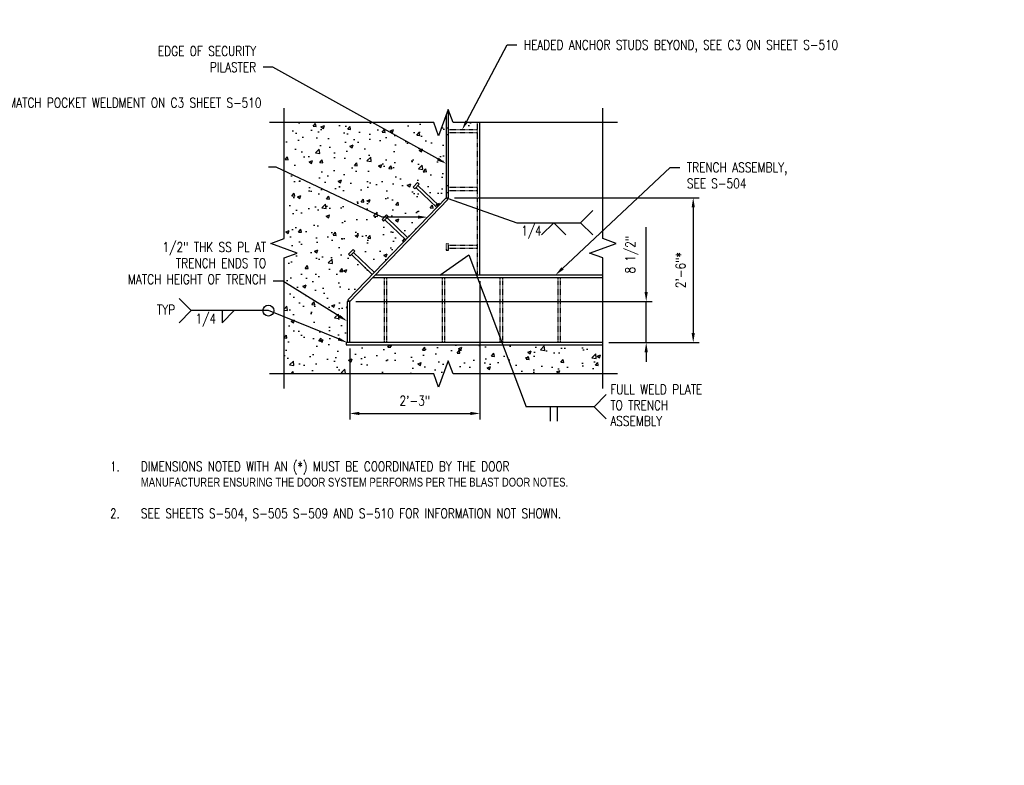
# Model space of a CAD drawing. Header units: inches. Extents: x -1617 to 1000, y 30 to 679.
# Tile 6 of 14: x 236 to 440, y 31 to 186. Entities that reach past the tile are written whole.
import ezdxf
from ezdxf import colors
from ezdxf.entities.mleader import LeaderData, LeaderLine
from ezdxf.math import Vec2, Vec3

# ---------------------------------------------------------------- set-up
doc = ezdxf.new("R2010")
doc.units = ezdxf.units.IN
doc.header["$MEASUREMENT"] = 0
doc.linetypes.add('Hidden 3_32_', pattern=[0.140625, 0.09375, -0.046875])
doc.linetypes.add('HIDDEN2', pattern=[0.1875, 0.125, -0.0625])
for name, color, linetype in [('A-DETL-HDLN', 90, 'Hidden 3_32_'), ('S-ANNO-DIMS', 1, 'Continuous'), ('S-ANNO-NOTE', 2, 'Continuous'), ('S-DETL-LIGHT', 2, 'Continuous'), ('S-DETL-MEDM', 3, 'Continuous')]:
    doc.layers.add(name, color=color, linetype=linetype)
doc.layers.add('A-WALL-PATT', color=9, linetype='Continuous', lineweight=18, true_color=0x808080)
doc.styles.add('Annotative', font='romans.shx', dxfattribs={"width": 0.8, "height": 0.125})
doc.dimstyles.new('Annotative', dxfattribs={"dimscale": 0, "dimtxt": 0.125, "dimasz": 0.125, "dimexe": 0.078125, "dimexo": 0.078125, "dimgap": 0.09, "dimtad": 1, "dimdec": 3, "dimzin": 3, "dimdsep": 46, "dimlunit": 4, "dimtxsty": 'Annotative', "dimcen": 0.09, "dimclrt": 2, "dimazin": 2, "dimtfac": 1, "dimtdec": 3, "dimtmove": 0, "dimatfit": 0, "dimfxl": 1, "dimfrac": 2, "dimtolj": 1, "dimtzin": 0, "dimarcsym": 0})

# ---------------------------------------------------------------- blocks, each defined once
blk = doc.blocks.new('*D2')
at = {"layer": 'Defpoints', "color": 0, "transparency": 16777216}
for p in [(331.75, 132.76), (304.75, 118.76), (331.75, 104.07)]:
    blk.add_point(p, dxfattribs=at)
at = {"layer": 'S-ANNO-DIMS', "color": 0, "lineweight": -2, "transparency": 16777216}
for p, q in [((331.75, 131.51), (331.75, 102.82)), ((304.75, 117.51), (304.75, 102.82)), ((306.75, 104.07), (329.75, 104.07))]:
    blk.add_line(p, q, dxfattribs=at)
at = {"layer": 'S-ANNO-DIMS', "color": 0, "transparency": 16777216}
for points in [[(306.75, 104.41), (306.75, 103.74), (304.75, 104.07)], [(329.75, 104.41), (329.75, 103.74), (331.75, 104.07)]]:
    blk.add_solid(points, dxfattribs=at)
at = {"layer": 'S-ANNO-DIMS', "color": 2, "lineweight": -3, "transparency": 16777216, "insert": (318.25, 106.7), "char_height": 2, "width": 8.2186, "attachment_point": 5, "style": 'Annotative'}
blk.add_mtext('\\A1;2\'-3"', dxfattribs=at)
blk = doc.blocks.new('*D1')
at = {"layer": 'Defpoints', "color": 0, "transparency": 16777216}
for p in [(325.25, 148.76), (357.25, 118.76), (375.98, 118.76)]:
    blk.add_point(p, dxfattribs=at)
at = {"layer": 'S-ANNO-DIMS', "color": 0, "lineweight": -2, "transparency": 16777216}
for p, q in [((326.5, 148.76), (377.23, 148.76)), ((375.98, 146.76), (375.98, 120.76)), ((358.5, 118.76), (377.23, 118.76))]:
    blk.add_line(p, q, dxfattribs=at)
at = {"layer": 'S-ANNO-DIMS', "color": 0, "transparency": 16777216}
for points in [[(375.65, 146.76), (376.32, 146.76), (375.98, 148.76)], [(375.65, 120.76), (376.32, 120.76), (375.98, 118.76)]]:
    blk.add_solid(points, dxfattribs=at)
at = {"layer": 'S-ANNO-DIMS', "color": 2, "lineweight": -3, "transparency": 16777216, "insert": (373.35, 133.76), "char_height": 2, "width": 17.8694, "attachment_point": 5, "rotation": 90, "style": 'Annotative'}
blk.add_mtext('\\A1;2\'-6"*', dxfattribs=at)
blk = doc.blocks.new('*D18')
at = {"layer": 'Defpoints', "color": 0, "transparency": 16777216}
for p in [(304.75, 127.26), (357.25, 118.76), (366.23, 118.76)]:
    blk.add_point(p, dxfattribs=at)
at = {"layer": 'S-ANNO-DIMS', "color": 0, "lineweight": -2, "transparency": 16777216}
for p, q in [((366.23, 129.26), (366.23, 142.67)), ((306, 127.26), (367.48, 127.26)), ((366.23, 118.76), (366.23, 127.26)), ((358.5, 118.76), (367.48, 118.76)), ((366.23, 116.76), (366.23, 114.76))]:
    blk.add_line(p, q, dxfattribs=at)
at = {"layer": 'S-ANNO-DIMS', "color": 0, "transparency": 16777216}
for points in [[(365.89, 129.26), (366.56, 129.26), (366.23, 127.26)], [(365.89, 116.76), (366.56, 116.76), (366.23, 118.76)]]:
    blk.add_solid(points, dxfattribs=at)
at = {"layer": 'S-ANNO-DIMS', "color": 2, "lineweight": -3, "transparency": 16777216, "insert": (363.26, 136.96), "char_height": 2, "attachment_point": 5, "rotation": 90, "style": 'Annotative'}
blk.add_mtext('\\A1;8 1/2"', dxfattribs=at)

msp = doc.modelspace()

# ---------------------------------------------------------------- hatches: boundary and pattern name
at = {"layer": 'A-WALL-PATT', "lineweight": -3}
h = msp.add_hatch(dxfattribs=at)
h.set_pattern_fill('AR-CONC', color=8, style=0)
h.set_pattern_definition([(50, (221.479, 0), (7.1726, -0.62752), [0.75, -8.25]), (355, (221.479, 0), (-1.38751, 7.52192), [0.6, -6.6]), (100.4514, (222.0765, -0.052), (5.78509, 6.8944), [0.6374, -7.01142]), (46.184, (221.479, 2), (10.6724, -1.6552), [1.125, -12.375]), (96.6356, (222.368, 1.862), (9.3466, 9.7412), [0.9561, -10.51714]), (351.184, (221.479, 2), (9.3466, 9.7412), [0.9, -9.9]), (21, (222.479, 1.5), (5.96907, -4.02619), [0.75, -8.25]), (326, (222.479, 1.5), (2.43315, 7.2515), [0.6, -6.6]), (71.4514, (222.976, 1.1645), (8.40222, 3.22531), [0.6374, -7.01142]), (37.5, (221.4788, 0), (0.1216, 3.32894), [0, -6.52, 0, -6.7, 0, -6.625]), (7.5, (221.4788, 0), (2.630695, 3.94412), [0, -3.82, 0, -6.37, 0, -2.525]), (327.5, (219.2488, 0), (5.338224, -0.22555), [0, -2.5, 0, -7.8, 0, -10.35]), (317.5, (218.2488, 0), (5.83186, 1.00105), [0, -3.25, 0, -5.18, 0, -7.35])])
h.paths.add_polyline_path([(323.192, 109.5076), (325.192, 115.0026), (326.192, 112.2551), (357.2463, 112.2551), (357.2463, 118.2551), (304.0021, 118.2551), (304.0021, 118.7551), (304.2521, 118.7551), (304.2521, 127.4566), (324.7516, 148.7556), (324.7516, 164.0056), (325.2521, 164.0056), (325.2521, 162.8636), (331.2521, 162.8636), (331.2521, 164.3422), (326.192, 164.3422), (325.192, 167.0897), (323.192, 161.5948), (322.192, 164.3422), (291.1378, 164.3422), (291.1378, 132.7551), (291.1378, 112.2551), (322.192, 112.2551)])
h.paths.add_polyline_path([(304.2521, 118.7551), (302.2606, 119.1361), (302.4918, 119.7614), (304.0061, 118.8957)], flags=17)

# ---------------------------------------------------------------- linework, layer by layer
at = {"layer": 'A-DETL-HDLN', "lineweight": -3}
for p, q in [((331.2521, 132.7551), (331.2521, 164.3422)), ((325.2521, 163.218), (324.7796, 163.218)), ((324.7796, 163.218), (324.7796, 161.8794)), ((324.7796, 161.8794), (325.2521, 161.8794)), ((325.2521, 161.8794), (325.2521, 163.218)), ((331.2521, 162.8636), (325.2521, 162.8636)), ((331.2521, 162.2337), (325.2521, 162.2337)), ((325.2521, 151.218), (324.7796, 151.218)), ((324.7796, 151.218), (324.7796, 149.8794)), ((324.7796, 149.8794), (325.2521, 149.8794)), ((331.2521, 150.8636), (325.2521, 150.8636)), ((331.2521, 150.2337), (325.2521, 150.2337)), ((325.2521, 139.218), (324.7796, 139.218)), ((324.7796, 139.218), (324.7796, 137.8794)), ((325.2521, 137.8794), (325.2521, 139.218)), ((331.2521, 138.8636), (325.2521, 138.8636)), ((324.7796, 137.8794), (325.2521, 137.8794)), ((331.2521, 138.2337), (325.2521, 138.2337)), ((311.9054, 132.2551), (311.9054, 118.7551)), ((312.4054, 132.2551), (312.4054, 118.7551)), ((323.9054, 132.2551), (323.9054, 118.7551)), ((324.4054, 132.2551), (324.4054, 118.7551)), ((335.9054, 132.2551), (335.9054, 118.7551)), ((336.4054, 132.2551), (336.4054, 118.7551)), ((347.9054, 132.2551), (347.9054, 118.7551)), ((348.4054, 132.2551), (348.4054, 118.7551))]:
    msp.add_line(p, q, dxfattribs=at)
at = {"layer": 'S-DETL-LIGHT', "lineweight": -3}
for p, q in [((291.1378, 140.2987), (291.1378, 167.3422)), ((325.192, 167.0897), (323.192, 161.5948)), ((326.192, 164.3422), (325.192, 167.0897)), ((357.2463, 140.2987), (357.2463, 167.3422)), ((322.192, 164.3422), (288.1378, 164.3422)), ((323.192, 161.5948), (322.192, 164.3422)), ((360.2463, 164.3422), (326.192, 164.3422)), ((331.7521, 132.7551), (331.7521, 164.3422)), ((325.2521, 149.8794), (325.2521, 151.218)), ((355.1299, 146.1035), (352.6299, 143.6035)), ((344.545, 141.1035), (347.045, 143.6035)), ((347.045, 143.6035), (349.545, 141.1035)), ((352.6299, 143.6035), (355.1299, 141.1035)), ((288.3903, 139.2987), (291.1378, 140.2987)), ((293.8853, 137.2987), (288.3903, 139.2987)), ((354.4988, 137.2987), (359.9938, 139.2987)), ((359.9938, 139.2987), (357.2463, 140.2987)), ((291.1378, 136.2987), (293.8853, 137.2987)), ((357.2463, 136.2987), (354.4988, 137.2987)), ((291.1378, 109.2551), (291.1378, 136.2987)), ((357.2463, 109.2551), (357.2463, 136.2987)), ((271.894, 125.3786), (269.394, 127.8786)), ((269.394, 122.8786), (271.894, 125.3786)), ((278.2684, 125.3786), (278.2684, 122.8786)), ((278.2684, 122.8786), (280.7684, 125.3786)), ((325.192, 115.0026), (323.192, 109.5076)), ((326.192, 112.2551), (325.192, 115.0026)), ((322.192, 112.2551), (288.1378, 112.2551)), ((323.192, 109.5076), (322.192, 112.2551)), ((360.2463, 112.2551), (326.192, 112.2551)), ((357.9184, 107.9675), (355.4184, 105.4675)), ((355.4184, 105.4675), (341.3407, 105.4675)), ((346.295, 105.4675), (346.295, 102.4675)), ((347.795, 105.4675), (347.795, 102.4675)), ((355.4184, 105.4675), (357.9184, 102.9675))]:
    msp.add_line(p, q, dxfattribs=at)
msp.add_circle((287.8918, 125.3786), 1.125, dxfattribs=at)
at = {"layer": 'S-DETL-MEDM', "lineweight": -3}
for p, q in [((324.7521, 165.8809), (324.7521, 148.7551)), ((325.2521, 148.7551), (325.2521, 166.9248)), ((318.8127, 151.9186), (317.8844, 150.9542)), ((318.2248, 150.6266), (319.153, 151.591)), ((319.153, 151.591), (318.8127, 151.9186)), ((323.2303, 147.175), (318.9073, 151.3357)), ((317.8844, 150.9542), (318.2248, 150.6266)), ((322.7935, 146.7211), (318.4705, 150.8819)), ((324.7516, 148.7556), (304.3902, 127.6001)), ((304.7504, 127.2534), (325.1118, 148.4088)), ((325.1118, 148.4088), (324.7516, 148.7556)), ((324.7521, 148.7551), (325.2521, 148.7551)), ((312.3749, 145.2327), (311.4467, 144.2682)), ((312.7153, 144.9051), (312.3749, 145.2327)), ((311.4467, 144.2682), (311.7871, 143.9406)), ((311.7871, 143.9406), (312.7153, 144.9051)), ((316.3572, 140.0338), (312.0328, 144.1959)), ((316.794, 140.4877), (312.4696, 144.6498)), ((305.4537, 138.0387), (304.5254, 137.0742)), ((304.5254, 137.0742), (304.8658, 136.7466)), ((304.8658, 136.7466), (305.7941, 137.7111)), ((309.4345, 132.8412), (305.1115, 137.0019)), ((305.7941, 137.7111), (305.4537, 138.0387)), ((309.8714, 133.295), (305.5484, 137.4558)), ((357.2463, 132.7551), (310.0456, 132.7551)), ((357.2463, 132.2551), (357.2463, 132.7551)), ((309.5644, 132.2551), (357.2463, 132.2551)), ((304.7521, 127.2551), (304.2521, 127.2551)), ((304.2521, 127.2551), (304.2521, 118.7551)), ((304.3902, 127.6001), (304.7504, 127.2534)), ((304.7521, 118.7551), (304.7521, 127.2551)), ((357.2463, 118.7551), (304.0021, 118.7551)), ((304.0021, 118.7551), (304.0021, 118.2551)), ((357.2463, 118.2551), (357.2463, 118.7551)), ((304.0021, 118.2551), (357.2463, 118.2551))]:
    msp.add_line(p, q, dxfattribs=at)

# ---------------------------------------------------------------- texts
at = {"layer": 'S-ANNO-NOTE', "lineweight": -3, "char_height": 2, "line_spacing_factor": 0.981704, "style": 'Annotative'}
for s, insert, width, attachment_point in [('\\pxqr,t3.2,6.4,9.6,12.8,16,19.2,22.4,25.6,28.8,32,35.2,38.4,41.6,44.8,48,51.2,54.4,57.6,60.8,64,67.2,70.4,73.6,76.8,80,83.2,86.4,89.6,92.8,96,99.2,102.4;{1/4}', (344.545, 142.9594), 5.018507, 3), ('\\pxt3.2,6.4,9.6,12.8,16,19.2,22.4,25.6,28.8,32,35.2,38.4,41.6,44.8,48,51.2,54.4,57.6,60.8,64,67.2,70.4,73.6,76.8,80,83.2,86.4,89.6,92.8,96,99.2,102.4;{TYP}', (264.7581, 126.5571), 4.478992, 1), ('\\pxqr,t3.2,6.4,9.6,12.8,16,19.2,22.4,25.6,28.8,32,35.2,38.4,41.6,44.8,48,51.2,54.4,57.6,60.8,64,67.2,70.4,73.6,76.8,80,83.2,86.4,89.6,92.8,96,99.2,102.4;{1/4}', (277.0184, 124.7345), 5.018507, 3), ('\\pxt3.2,6.4,9.6,12.8,16,19.2,22.4,25.6,28.8,32,35.2,38.4,41.6,44.8,48,51.2,54.4,57.6,60.8,64,67.2,70.4,73.6,76.8,80,83.2,86.4,89.6,92.8,96,99.2,102.4;{FULL WELD PLATE TO TRENCH ASSEMBLY}', (358.7995, 110.0517), 24.466142, 1)]:
    msp.add_mtext(s, dxfattribs=dict(at, insert=insert, width=width, attachment_point=attachment_point))
at = {"layer": 'S-ANNO-NOTE', "linetype": 'HIDDEN2', "insert": (255.0458, 94.0816), "char_height": 2, "width": 99.923964, "attachment_point": 1, "style": 'Annotative'}
msp.add_mtext('\\pxi-3.2,l3.2,t3.2,6.4,9.6,12.8,16,19.2,22.4,25.6,28.8,32,35.2,38.4,41.6,44.8,48,51.2,54.4,57.6,60.8,64,67.2,70.4,73.6,76.8,80,83.2,86.4,89.6,92.8,96,99.2,102.4;1.^IDIMENSIONS NOTED WITH AN (*) MUST BE COORDINATED BY THE DOOR {\\fAptos|b0|i0|c0|p34;\\H0.91667x;MANUFACTURER ENSURING THE DOOR SYSTEM PERFORMS PER THE BLAST DOOR NOTES.\\P\\pi0,l0;}\\P\\pi-3.2,l3.2;2.^ISEE SHEETS S-504, S-505 S-509 AND S-510 FOR INFORMATION NOT SHOWN.', dxfattribs=at)

# ---------------------------------------------------------------- dimensions: what is measured, and where the dimension line sits
at = {"layer": 'S-ANNO-DIMS', "lineweight": -3}
dim = msp.add_linear_dim(base=(375.9838, 118.7551), p1=(325.2521, 148.7551), p2=(357.2463, 118.7551), angle=90, text='2\'-6"*', dimstyle='Annotative', override={"dimpost": '\\X'}, dxfattribs=at)
dim.commit()
dim.dimension.update_dxf_attribs({"geometry": '*D1', "text_midpoint": (373.3534, 133.7551)})
dim = msp.add_linear_dim(base=(366.2271, 118.7551), p1=(304.7521, 127.2551), p2=(357.2463, 118.7551), angle=90, dimstyle='Annotative', override={"dimpost": '\\X'}, dxfattribs=at)
dim.commit()
dim.dimension.update_dxf_attribs({"geometry": '*D18', "text_midpoint": (366.2271, 136.9617), "dimtype": 160})
dim = msp.add_linear_dim(base=(331.7521, 104.0721), p1=(304.7521, 118.7551), p2=(331.7521, 132.7551), dimstyle='Annotative', override={"dimpost": '\\X'}, dxfattribs=at)
dim.commit()
dim.dimension.update_dxf_attribs({"geometry": '*D2', "text_midpoint": (318.2521, 106.7025)})

# ---------------------------------------------------------------- leaders
at = {"layer": 'S-ANNO-NOTE', "lineweight": -3}
for points in [[(325.1797, 148.597), (339.4206, 143.6035), (352.6299, 143.6035)], [(323.4552, 132.7551), (329.4385, 136.9474), (341.3407, 105.4675)]]:
    msp.add_leader(points, dimstyle='Annotative', override={"dimscale": 0, "dimgap": 0.09, "dimtad": 0}, dxfattribs=at)
ml = msp.add_multileader_mtext('Standard', dxfattribs=at)
ml.set_content('\\A1;FACE OF BEAM', color=256, style='Annotative')
ml.set_leader_properties(color=1, linetype='ByLayer', lineweight=-1)
ml.build(insert=Vec2(0, 0))
ml.multileader.update_dxf_attribs({"text_right_attachment_type": 3, "dogleg_length": 0.125, "arrow_head_size": 2, "scale": 16})
ctx = ml.context
ctx.base_point, ctx.scale, ctx.char_height, ctx.arrow_head_size, ctx.landing_gap_size, ctx.plane_origin = Vec3(114.1286, 184.6364), 16, 2, 2, 1.4375, Vec3(108.753, 178.271)
ctx.right_attachment = 3
notes = []
notes.append((ctx, [(0, (1, 1, 0), (112.1286, 184.6364), (1, 0), 2, [(0, [(103.5036, 158.5814)], 0, [])])]))
ctx.mtext.insert, ctx.mtext.width, ctx.mtext.flow_direction = Vec3(115.5661, 185.6364), 27.723829, 5
ml = msp.add_multileader_mtext('Standard', dxfattribs=at)
ml.set_content('EDGE OF SECURITY \\PPILASTER', color=256, style='Annotative')
ml.set_leader_properties(color=1, linetype='ByLayer', lineweight=-1)
ml.build(insert=Vec2(0, 0))
ml.multileader.update_dxf_attribs({"text_right_attachment_type": 3, "dogleg_length": 0.125, "arrow_head_size": 2, "scale": 16})
ctx = ml.context
ctx.base_point, ctx.scale, ctx.char_height, ctx.arrow_head_size, ctx.landing_gap_size, ctx.plane_origin = Vec3(260.8988, 179.1578), 16, 2, 2, 1.4375, Vec3(322.678, 156.0041)
ctx.right_attachment, ctx.text_align_type = 3, 2
notes.append((ctx, [(0, (1, 1, 0), (288.7833, 175.8245), (-1, 0), 2, [(0, [(324.7521, 155.8361)], 0, [])])]))
ctx.mtext.insert, ctx.mtext.alignment, ctx.mtext.flow_direction = Vec3(285.3458, 180.1578), 3, 5
ml = msp.add_multileader_mtext('Standard', dxfattribs=at)
ml.set_content('\\pxt3.2,6.4,9.6,12.8,16,19.2,22.4,25.6,28.8,32,35.2,38.4,41.6,44.8,48,51.2,54.4,57.6,60.8,64,67.2,70.4,73.6,76.8,80,83.2,86.4,89.6,92.8,96,99.2,102.4;HEADED ANCHOR STUDS BEYOND, SEE C3 ON SHEET S-510', color=256, style='Annotative')
ml.set_leader_properties(color=1, linetype='ByLayer', lineweight=-1)
ml.build(insert=Vec2(0, 0))
ml.multileader.update_dxf_attribs({"text_right_attachment_type": 3, "dogleg_length": 0.125, "arrow_head_size": 2, "scale": 16})
ctx = ml.context
ctx.base_point, ctx.scale, ctx.char_height, ctx.arrow_head_size, ctx.landing_gap_size, ctx.plane_origin = Vec3(339.4087, 180.4592), 16, 2, 2, 1.4375, Vec3(291.9567, 160.6388)
ctx.right_attachment = 3
notes.append((ctx, [(0, (1, 1, 0), (337.4087, 180.4592), (1, 0), 2, [(0, [(328.068, 162.8636)], 0, [])])]))
ctx.mtext.insert, ctx.mtext.width, ctx.mtext.flow_direction = Vec3(340.8462, 181.4592), 32.622762, 5
ml = msp.add_multileader_mtext('Standard', dxfattribs=at)
ml.set_content('\\A1;(2) - 1/2" DIA SS HAS W/ 6" MIN EMBED @ 12" OC HORIZONTALLY', color=256, style='Annotative')
ml.set_leader_properties(color=1, linetype='ByLayer', lineweight=-1)
ml.build(insert=Vec2(0, 0))
ml.multileader.update_dxf_attribs({"text_right_attachment_type": 3, "dogleg_length": 0.125, "arrow_head_size": 2, "scale": 16})
ctx = ml.context
ctx.base_point, ctx.scale, ctx.char_height, ctx.arrow_head_size, ctx.landing_gap_size, ctx.plane_origin = Vec3(117.9947, 177.5969), 16, 2, 2, 1.4375, Vec3(111.9167, 171.2315)
ctx.right_attachment = 3
notes.append((ctx, [(0, (1, 1, 0), (115.9947, 177.5969), (1, 0), 2, [(0, [(104.3763, 141.4869)], 0, [])])]))
ctx.mtext.insert, ctx.mtext.width, ctx.mtext.flow_direction = Vec3(119.4322, 178.5969), 30.708794, 5
ml = msp.add_multileader_mtext('Standard', dxfattribs=at)
ml.set_content('\\pxt3.2,6.4,9.6,12.8,16,19.2,22.4,25.6,28.8,32,35.2,38.4,41.6,44.8,48,51.2,54.4,57.6,60.8,64,67.2,70.4,73.6,76.8,80,83.2,86.4,89.6,92.8,96,99.2,102.4;PLATE THICKNESS AND ANCHOR SIZE AND SPACING TO MATCH POCKET WELDMENT ON C3 SHEET S-510', color=256, style='Annotative')
ml.set_leader_properties(color=1, linetype='ByLayer', lineweight=-1)
ml.build(insert=Vec2(0, 0))
ml.multileader.update_dxf_attribs({"text_right_attachment_type": 3, "dogleg_length": 0.125, "arrow_head_size": 2, "scale": 16})
ctx = ml.context
ctx.base_point, ctx.scale, ctx.char_height, ctx.arrow_head_size, ctx.landing_gap_size, ctx.plane_origin = Vec3(251.1937, 168.4623), 16, 2, 2, 1.4375, Vec3(339.9832, 139.0178)
ctx.right_attachment, ctx.text_align_type = 3, 2
notes.append((ctx, [(0, (1, 1, 0), (289.4799, 155.1289), (-1, 0), 1.5826, [(1, [(320.901, 144.7548), (311.4467, 144.7504)], 0, [])])]))
ctx.mtext.insert, ctx.mtext.width, ctx.mtext.alignment, ctx.mtext.flow_direction = Vec3(286.4598, 169.4623), 34.433621, 3, 5
ml = msp.add_multileader_mtext('Standard', dxfattribs=at)
ml.set_content('\\pxt3.2,6.4,9.6,12.8,16,19.2,22.4,25.6,28.8,32,35.2,38.4,41.6,44.8,48,51.2,54.4,57.6,60.8,64,67.2,70.4,73.6,76.8,80,83.2,86.4,89.6,92.8,96,99.2,102.4;{\\C256;TRENCH ASSEMBLY,\\PSEE S-504}', color=256, style='Annotative')
ml.set_leader_properties(color=1, linetype='ByLayer', lineweight=-1)
ml.build(insert=Vec2(0, 0))
ml.multileader.update_dxf_attribs({"text_right_attachment_type": 3, "dogleg_length": 0.125, "arrow_head_size": 2, "scale": 16})
ctx = ml.context
ctx.base_point, ctx.scale, ctx.char_height, ctx.arrow_head_size, ctx.landing_gap_size, ctx.plane_origin = Vec3(373.2239, 155.0614), 16, 2, 2, 1.4375, Vec3(325.7719, 135.241)
ctx.right_attachment = 3
notes.append((ctx, [(0, (1, 1, 0), (371.2239, 155.0614), (1, 0), 2, [(0, [(347.4171, 132.7551)], 0, [])])]))
ctx.mtext.insert, ctx.mtext.width, ctx.mtext.flow_direction = Vec3(374.6614, 156.0614), 32.622762, 5
ml = msp.add_multileader_mtext('Standard', dxfattribs=at)
ml.set_content('1/2" THK SS PL AT\\PTRENCH ENDS TO\\PMATCH HEIGHT OF TRENCH', color=256, style='Annotative')
ml.set_leader_properties(color=1, linetype='ByLayer', lineweight=-1)
ml.build(insert=Vec2(0, 0))
ml.multileader.update_dxf_attribs({"text_right_attachment_type": 3, "dogleg_length": 0.125, "arrow_head_size": 2, "scale": 16})
ctx = ml.context
ctx.base_point, ctx.scale, ctx.char_height, ctx.arrow_head_size, ctx.landing_gap_size, ctx.plane_origin = Vec3(253.6083, 138.5449), 16, 2, 2, 1.4375, Vec3(324.3459, 114.4213)
ctx.right_attachment, ctx.text_align_type = 3, 2
notes.append((ctx, [(0, (1, 1, 0), (290.8642, 131.4972), (-1, 0), 2, [(0, [(304.2521, 123.1837)], 0, [])])]))
ctx.mtext.insert, ctx.mtext.width, ctx.mtext.alignment, ctx.mtext.flow_direction = Vec3(287.4267, 139.5449), 40.341112, 3, 5
ml = msp.add_multileader_mtext('Standard', dxfattribs=at)
ml.set_content('2" NEOPRENE WEATHER STRIP (CONT) FASTEN W/ FLAT HEAD SOCKET CAP SCREWS @ 6" OC.', color=256, style='Annotative')
ml.set_leader_properties(color=1, linetype='ByLayer', lineweight=-1)
ml.build(insert=Vec2(0, 0))
ml.multileader.update_dxf_attribs({"text_right_attachment_type": 3, "dogleg_length": 0.125, "arrow_head_size": 2, "scale": 16})
ctx = ml.context
ctx.base_point, ctx.scale, ctx.char_height, ctx.arrow_head_size, ctx.landing_gap_size, ctx.plane_origin = Vec3(117.9947, 105.0857), 16, 2, 2, 1.4375, Vec3(111.9167, 112.3424)
ctx.right_attachment = 3
notes.append((ctx, [(0, (1, 1, 0), (115.9947, 105.0857), (1, 0), 2, [(0, [(100.8757, 133.6121)], 0, [])])]))
ctx.mtext.insert, ctx.mtext.width, ctx.mtext.defined_height, ctx.mtext.flow_direction = Vec3(119.4322, 106.0857), 36.999818, 17.0373, 5
ml = msp.add_multileader_mtext('Standard', dxfattribs=at)
ml.set_content('', color=256, style='Annotative')
ml.set_leader_properties(color=256, linetype='ByLayer', lineweight=-1)
ml.build(insert=Vec2(0, 0))
ml.multileader.update_dxf_attribs({"text_right_attachment_type": 3, "dogleg_length": 0.125, "arrow_head_size": 2, "scale": 16})
ctx = ml.context
ctx.base_point, ctx.scale, ctx.char_height, ctx.arrow_head_size, ctx.landing_gap_size, ctx.plane_origin = Vec3(269.019, 125.3786), 16, 2, 2, 1.4375, Vec3(304.2521, 122.0092)
ctx.right_attachment, ctx.text_align_type = 3, 2
notes.append((ctx, [(0, (1, 1, 0), (287.8918, 125.3786), (-1, 0), 15.9977, [(0, [(304.2521, 118.7551)], 0, [])])]))
ctx.mtext.insert, ctx.mtext.alignment, ctx.mtext.flow_direction = Vec3(270.4565, 126.3786), 3, 5
ml = msp.add_multileader_mtext('Standard', dxfattribs=at)
ml.set_content('BOT OF HEADER BEAM OR ARCH BEAM', color=256, style='Annotative')
ml.set_leader_properties(color=1, linetype='ByLayer', lineweight=-1)
ml.build(insert=Vec2(0, 0))
ml.multileader.update_dxf_attribs({"text_right_attachment_type": 3, "dogleg_length": 0.125, "arrow_head_size": 2, "scale": 16})
ctx = ml.context
ctx.base_point, ctx.scale, ctx.char_height, ctx.arrow_head_size, ctx.landing_gap_size, ctx.plane_origin = Vec3(117.9947, 113.2239), 16, 2, 2, 1.4375, Vec3(111.9167, 121.0417)
ctx.right_attachment = 3
notes.append((ctx, [(0, (1, 1, 0), (115.9947, 113.2239), (1, 0), 2, [(0, [(111.9167, 121.0417)], 0, [])])]))
ctx.mtext.insert, ctx.mtext.width, ctx.mtext.flow_direction = Vec3(119.4322, 114.2239), 26.952712, 5
ml = msp.add_multileader_mtext('Standard', dxfattribs=at)
ml.set_content('SLIDING DOOR', color=256, style='Annotative')
ml.set_leader_properties(color=1, linetype='ByLayer', lineweight=-1)
ml.build(insert=Vec2(0, 0))
ml.multileader.update_dxf_attribs({"text_right_attachment_type": 3, "dogleg_length": 0.125, "arrow_head_size": 2, "scale": 16})
ctx = ml.context
ctx.base_point, ctx.scale, ctx.char_height, ctx.arrow_head_size, ctx.landing_gap_size, ctx.plane_origin = Vec3(61.0117, 109.1158), 16, 2, 2, 1.4375, Vec3(23.6872, 121.0417)
ctx.right_attachment = 3
notes.append((ctx, [(1, (1, 1, 0), (82.4962, 109.1158), (-1, 0), 2, [(0, [(90.6286, 116.107)], 0, [])])]))
ctx.mtext.insert, ctx.mtext.width, ctx.mtext.flow_direction = Vec3(62.4492, 110.1158), 26.952712, 5
ml = msp.add_multileader_mtext('Standard', dxfattribs=at)
ml.set_content('\\pxt3.2,6.4,9.6,12.8,16,19.2,22.4,25.6,28.8,32,35.2,38.4,41.6,44.8,48,51.2,54.4,57.6,60.8,64,67.2,70.4,73.6,76.8,80,83.2,86.4,89.6,92.8,96,99.2,102.4;INSTALL ANGLE AFTER DOOR HAS BEEN HUNG, PLUMB, CYCLED AND DOOR GUIDES IN PLACE', color=256, style='Annotative')
ml.set_leader_properties(color=1, linetype='ByLayer', lineweight=-1)
ml.build(insert=Vec2(0, 0))
ml.multileader.update_dxf_attribs({"text_right_attachment_type": 3, "dogleg_length": 0.125, "arrow_head_size": 1, "scale": 8})
ctx = ml.context
ctx.base_point, ctx.scale, ctx.char_height, ctx.arrow_head_size, ctx.landing_gap_size, ctx.plane_origin = Vec3(176.7632, 48.8555), 8, 1, 1, 0.7188, Vec3(166.0032, 43.6615)
ctx.right_attachment = 3
notes.append((ctx, [(0, (1, 1, 0), (175.7632, 48.8555), (1, 0), 1, [(0, [(166.0032, 43.8901)], 0, [])])]))
ctx.mtext.insert, ctx.mtext.width, ctx.mtext.flow_direction = Vec3(177.482, 49.3555), 16.649236, 5
ml = msp.add_multileader_mtext('Standard', dxfattribs=at)
ml.set_content('\\pxt3.2,6.4,9.6,12.8,16,19.2,22.4,25.6,28.8,32,35.2,38.4,41.6,44.8,48,51.2,54.4,57.6,60.8,64,67.2,70.4,73.6,76.8,80,83.2,86.4,89.6,92.8,96,99.2,102.4;3/8" THK DOOR PLATE', color=256, style='Annotative')
ml.set_leader_properties(color=1, linetype='ByLayer', lineweight=-1)
ml.build(insert=Vec2(0, 0))
ml.multileader.update_dxf_attribs({"text_right_attachment_type": 3, "dogleg_length": 0.125, "arrow_head_size": 1, "scale": 8})
ctx = ml.context
ctx.base_point, ctx.scale, ctx.char_height, ctx.arrow_head_size, ctx.landing_gap_size, ctx.plane_origin = Vec3(176.7632, 31.7678), 8, 1, 1, 0.7188, Vec3(166.0032, 36.9619)
ctx.right_attachment = 3
notes.append((ctx, [(0, (1, 1, 0), (175.7632, 31.7678), (1, 0), 1, [(0, [(165.5094, 37.0786)], 0, [])])]))
ctx.mtext.insert, ctx.mtext.width, ctx.mtext.flow_direction = Vec3(177.482, 32.4345), 16.649236, 5
for ctx, leaders in notes:
    for number, flags, end, landing, length, lines in leaders:
        leader = LeaderData()
        leader.index, (leader.has_last_leader_line, leader.has_dogleg_vector, leader.attachment_direction) = number, flags
        leader.last_leader_point, leader.dogleg_vector, leader.dogleg_length = Vec3(end), Vec3(landing), length
        for number, points, colour, breaks in lines:
            line = LeaderLine()
            line.index, line.vertices, line.color, line.breaks = number, Vec3.list(points), colors.encode_raw_color(colour), breaks
            leader.lines.append(line)
        ctx.leaders.append(leader)

doc.saveas('drawing.dxf')
